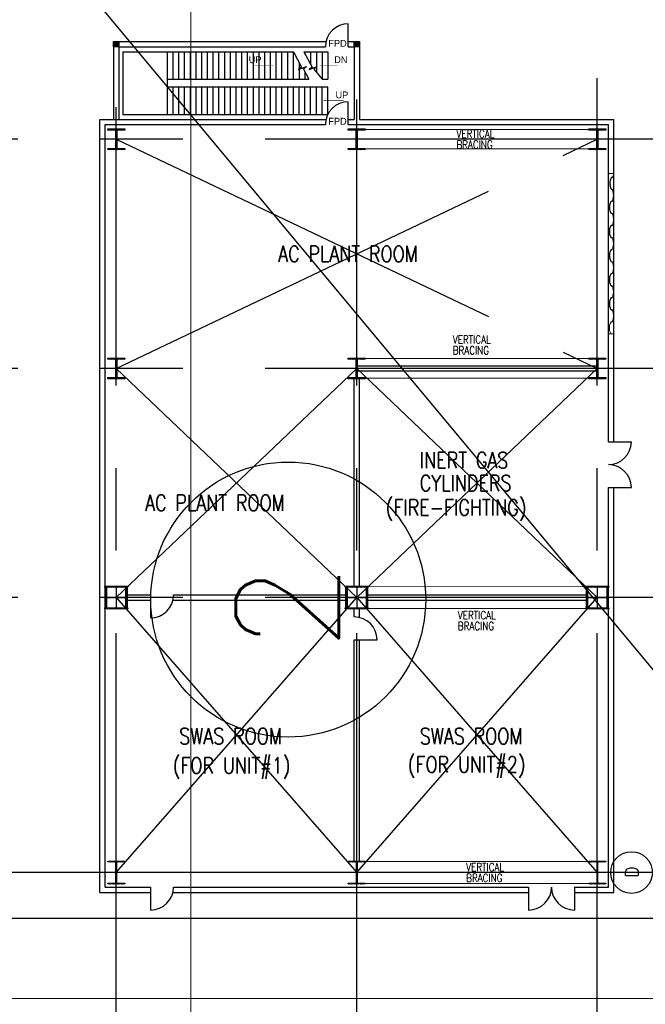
# Model space of a CAD drawing. Header units: inches. Extents: x 0 to 1544102, y -303681 to 23144100.
# Tile 27 of 256: x 41477 to 44890, y -138054 to -132683. Entities that reach past the tile are written whole.
import ezdxf
from ezdxf.enums import TextEntityAlignment as Align

# ---------------------------------------------------------------- set-up
doc = ezdxf.new("R2010")
doc.units = ezdxf.units.IN
doc.header["$LTSCALE"] = 1800
doc.header["$MEASUREMENT"] = 0
for name, pattern in [('CENTER', [2, 1.25, -0.25, 0.25, -0.25]), ('CENTRE', [1.5, 0.75, -0.25, 0.25, -0.25]), ('HIDDEN', [0.375, 0.25, -0.125])]:
    doc.linetypes.add(name, pattern=pattern)
doc.layers.get('0').update_dxf_attribs({"color": 253, "lineweight": 9})
for name, color, linetype in [('BRACING', 1, 'HIDDEN'), ('CEN', 2, 'CENTER'), ('COL', 1, 'Continuous'), ('DIM', 4, 'Continuous'), ('DIMTEXT', 132, 'Continuous'), ('DIMTEXT-CL', 132, 'CENTER'), ('GRID', 251, 'CENTER'), ('MOTHER PLOT$1$TEXT', 2, 'Continuous'), ('Road', 3, 'Continuous'), ('STAIR', 2, 'Continuous'), ('STEEL', 231, 'Continuous'), ('TEXT', 3, 'Continuous'), ('WALL', 6, 'Continuous')]:
    doc.layers.add(name, color=color, linetype=linetype)
doc.layers.add('CL', color=8, linetype='CENTER', lineweight=15)
doc.styles.add('COMPLEX', font='complex')
doc.styles.add('HTX11', font='O8111901')
doc.styles.add('ROMANS', font='romans.shx')
doc.styles.add('ROMANT', font='romant')

msp = doc.modelspace()

# ---------------------------------------------------------------- hatches: boundary and pattern name
at = {"layer": 'COL'}
h = msp.add_hatch(dxfattribs=at)
h.set_pattern_fill('ANSI31', color=8, scale=31.25, angle=180, style=0)
h.set_pattern_definition([(225, (41570.453, -133470.5587), (2.762136, -2.762136), [])])
h.paths.add_polyline_path([(42017.95, -132830.56), (42017.95, -132801.81), (41989.2, -132801.81), (41989.2, -132830.56)])
h = msp.add_hatch(dxfattribs=at)
h.set_pattern_fill('ANSI31', color=8, scale=31.25, angle=180, style=0)
h.set_pattern_definition([(225, (42882.953, -133470.5587), (2.762136, -2.762136), [])])
h.paths.add_polyline_path([(43330.45, -132830.56), (43330.45, -132801.81), (43301.7, -132801.81), (43301.7, -132830.56)])
h = msp.add_hatch(dxfattribs=at)
h.set_pattern_fill('ANSI31', color=8, scale=25, angle=180, style=0)
h.set_pattern_definition([(225, (-27662.536, -149272.433), (2.20970869, -2.20970869), [])])
h.paths.add_polyline_path([(42049.83, -133278.68), (42003.58, -133278.68), (42003.58, -133284.93), (42006.39, -133284.93), (42049.83, -133284.93)])
h.paths.add_polyline_path([(42003.58, -133278.68), (41957.33, -133278.68), (41957.33, -133284.93), (42003.58, -133284.93)])
h.paths.add_polyline_path([(42003.58, -133284.93), (42000.77, -133284.93), (42000.77, -133334.93), (42003.58, -133334.93)])
h.paths.add_polyline_path([(42006.39, -133284.93), (42003.58, -133284.93), (42003.58, -133334.93), (42006.39, -133334.93)])
h.paths.add_polyline_path([(42003.58, -133334.93), (42000.77, -133334.93), (42000.77, -133384.93), (42003.58, -133384.93)])
h.paths.add_polyline_path([(42006.39, -133334.93), (42003.58, -133334.93), (42003.58, -133384.93), (42006.39, -133384.93)])
h.paths.add_polyline_path([(42003.58, -133384.93), (42000.77, -133384.93), (41957.33, -133384.93), (41957.33, -133391.18), (42003.58, -133391.18)])
h.paths.add_polyline_path([(42049.83, -133384.93), (42003.58, -133384.93), (42003.58, -133391.18), (42049.83, -133391.18)])
h = msp.add_hatch(dxfattribs=at)
h.set_pattern_fill('ANSI31', color=8, scale=25, angle=180, style=0)
h.set_pattern_definition([(225, (-26350.036, -149272.433), (2.20970869, -2.20970869), [])])
h.paths.add_polyline_path([(43362.33, -133278.68), (43316.08, -133278.68), (43316.08, -133284.93), (43318.89, -133284.93), (43362.33, -133284.93)])
h.paths.add_polyline_path([(43316.08, -133278.68), (43269.83, -133278.68), (43269.83, -133284.93), (43316.08, -133284.93)])
h.paths.add_polyline_path([(43316.08, -133284.93), (43313.27, -133284.93), (43313.27, -133334.93), (43316.08, -133334.93)])
h.paths.add_polyline_path([(43318.89, -133284.93), (43316.08, -133284.93), (43316.08, -133334.93), (43318.89, -133334.93)])
h.paths.add_polyline_path([(43316.08, -133334.93), (43313.27, -133334.93), (43313.27, -133384.93), (43316.08, -133384.93)])
h.paths.add_polyline_path([(43318.89, -133334.93), (43316.08, -133334.93), (43316.08, -133384.93), (43318.89, -133384.93)])
h.paths.add_polyline_path([(43316.08, -133384.93), (43313.27, -133384.93), (43269.83, -133384.93), (43269.83, -133391.18), (43316.08, -133391.18)])
h.paths.add_polyline_path([(43362.33, -133384.93), (43316.08, -133384.93), (43316.08, -133391.18), (43362.33, -133391.18)])
h = msp.add_hatch(dxfattribs=at)
h.set_pattern_fill('ANSI31', color=8, scale=25, angle=180, style=0)
h.set_pattern_definition([(225, (-25037.536, -149272.433), (2.20970869, -2.20970869), [])])
h.paths.add_polyline_path([(44674.83, -133278.68), (44628.58, -133278.68), (44628.58, -133284.93), (44631.39, -133284.93), (44674.83, -133284.93)])
h.paths.add_polyline_path([(44628.58, -133278.68), (44582.33, -133278.68), (44582.33, -133284.93), (44628.58, -133284.93)])
h.paths.add_polyline_path([(44628.58, -133284.93), (44625.77, -133284.93), (44625.77, -133334.93), (44628.58, -133334.93)])
h.paths.add_polyline_path([(44631.39, -133284.93), (44628.58, -133284.93), (44628.58, -133334.93), (44631.39, -133334.93)])
h.paths.add_polyline_path([(44628.58, -133334.93), (44625.77, -133334.93), (44625.77, -133384.93), (44628.58, -133384.93)])
h.paths.add_polyline_path([(44631.39, -133334.93), (44628.58, -133334.93), (44628.58, -133384.93), (44631.39, -133384.93)])
h.paths.add_polyline_path([(44628.58, -133384.93), (44625.77, -133384.93), (44582.33, -133384.93), (44582.33, -133391.18), (44628.58, -133391.18)])
h.paths.add_polyline_path([(44674.83, -133384.93), (44628.58, -133384.93), (44628.58, -133391.18), (44674.83, -133391.18)])
h = msp.add_hatch(dxfattribs=at)
h.set_pattern_fill('ANSI31', color=8, scale=25, angle=180, style=0)
h.set_pattern_definition([(225, (-27662.536, -150522.433), (2.20970869, -2.20970869), [])])
h.paths.add_polyline_path([(42049.83, -134528.68), (42003.58, -134528.68), (42003.58, -134534.93), (42006.39, -134534.93), (42049.83, -134534.93)])
h.paths.add_polyline_path([(42003.58, -134528.68), (41957.33, -134528.68), (41957.33, -134534.93), (42003.58, -134534.93)])
h.paths.add_polyline_path([(42003.58, -134534.93), (42000.77, -134534.93), (42000.77, -134584.93), (42003.58, -134584.93)])
h.paths.add_polyline_path([(42006.39, -134534.93), (42003.58, -134534.93), (42003.58, -134584.93), (42006.39, -134584.93)])
h.paths.add_polyline_path([(42003.58, -134584.93), (42000.77, -134584.93), (42000.77, -134634.93), (42003.58, -134634.93)])
h.paths.add_polyline_path([(42006.39, -134584.93), (42003.58, -134584.93), (42003.58, -134634.93), (42006.39, -134634.93)])
h.paths.add_polyline_path([(42003.58, -134634.93), (42000.77, -134634.93), (41957.33, -134634.93), (41957.33, -134641.18), (42003.58, -134641.18)])
h.paths.add_polyline_path([(42049.83, -134634.93), (42003.58, -134634.93), (42003.58, -134641.18), (42049.83, -134641.18)])
h = msp.add_hatch(dxfattribs=at)
h.set_pattern_fill('ANSI31', color=8, scale=25, angle=180, style=0)
h.set_pattern_definition([(225, (-26350.036, -150522.433), (2.20970869, -2.20970869), [])])
h.paths.add_polyline_path([(43362.33, -134528.68), (43316.08, -134528.68), (43316.08, -134534.93), (43318.89, -134534.93), (43362.33, -134534.93)])
h.paths.add_polyline_path([(43316.08, -134528.68), (43269.83, -134528.68), (43269.83, -134534.93), (43316.08, -134534.93)])
h.paths.add_polyline_path([(43316.08, -134534.93), (43313.27, -134534.93), (43313.27, -134584.93), (43316.08, -134584.93)])
h.paths.add_polyline_path([(43318.89, -134534.93), (43316.08, -134534.93), (43316.08, -134584.93), (43318.89, -134584.93)])
h.paths.add_polyline_path([(43316.08, -134584.93), (43313.27, -134584.93), (43313.27, -134634.93), (43316.08, -134634.93)])
h.paths.add_polyline_path([(43318.89, -134584.93), (43316.08, -134584.93), (43316.08, -134634.93), (43318.89, -134634.93)])
h.paths.add_polyline_path([(43316.08, -134634.93), (43313.27, -134634.93), (43269.83, -134634.93), (43269.83, -134641.18), (43316.08, -134641.18)])
h.paths.add_polyline_path([(43362.33, -134634.93), (43316.08, -134634.93), (43316.08, -134641.18), (43362.33, -134641.18)])
h = msp.add_hatch(dxfattribs=at)
h.set_pattern_fill('ANSI31', color=8, scale=25, angle=180, style=0)
h.set_pattern_definition([(225, (-25037.536, -150522.433), (2.20970869, -2.20970869), [])])
h.paths.add_polyline_path([(44674.83, -134528.68), (44628.58, -134528.68), (44628.58, -134534.93), (44631.39, -134534.93), (44674.83, -134534.93)])
h.paths.add_polyline_path([(44628.58, -134528.68), (44582.33, -134528.68), (44582.33, -134534.93), (44628.58, -134534.93)])
h.paths.add_polyline_path([(44628.58, -134534.93), (44625.77, -134534.93), (44625.77, -134584.93), (44628.58, -134584.93)])
h.paths.add_polyline_path([(44631.39, -134534.93), (44628.58, -134534.93), (44628.58, -134584.93), (44631.39, -134584.93)])
h.paths.add_polyline_path([(44628.58, -134584.93), (44625.77, -134584.93), (44625.77, -134634.93), (44628.58, -134634.93)])
h.paths.add_polyline_path([(44631.39, -134584.93), (44628.58, -134584.93), (44628.58, -134634.93), (44631.39, -134634.93)])
h.paths.add_polyline_path([(44628.58, -134634.93), (44625.77, -134634.93), (44582.33, -134634.93), (44582.33, -134641.18), (44628.58, -134641.18)])
h.paths.add_polyline_path([(44674.83, -134634.93), (44628.58, -134634.93), (44628.58, -134641.18), (44674.83, -134641.18)])
h = msp.add_hatch(dxfattribs=at)
h.set_pattern_fill('ANSI31', color=8, scale=25, angle=180, style=0)
h.set_pattern_definition([(225, (-27897.0968, -150895.627), (2.20970869, -2.20970869), [])])
h.paths.add_polyline_path([(42003.58, -135772.43), (41941.08, -135772.43), (41941.08, -135778.68), (42003.58, -135778.68)])
h.paths.add_polyline_path([(42066.08, -135772.43), (42003.58, -135772.43), (42003.58, -135778.68), (42066.08, -135778.68)])
h.paths.add_polyline_path([(41950.45, -135778.68), (41944.2, -135778.68), (41944.2, -135834.93), (41950.45, -135834.93)])
h.paths.add_polyline_path([(42062.95, -135778.68), (42056.7, -135778.68), (42056.7, -135834.93), (42062.95, -135834.93)])
h.paths.add_polyline_path([(41950.45, -135834.93), (41944.2, -135834.93), (41944.2, -135891.18), (41950.45, -135891.18)])
h.paths.add_polyline_path([(42003.58, -135891.18), (41941.08, -135891.18), (41941.08, -135897.43), (42003.58, -135897.43)])
h.paths.add_polyline_path([(42066.08, -135891.18), (42003.58, -135891.18), (42003.58, -135897.43), (42066.08, -135897.43)])
h.paths.add_polyline_path([(42062.95, -135834.93), (42056.7, -135834.93), (42056.7, -135891.18), (42062.95, -135891.18)])
h = msp.add_hatch(dxfattribs=at)
h.set_pattern_fill('ANSI31', color=8, scale=25, angle=180, style=0)
h.set_pattern_definition([(225, (-26584.5968, -150895.627), (2.20970869, -2.20970869), [])])
h.paths.add_polyline_path([(43316.08, -135772.43), (43253.58, -135772.43), (43253.58, -135778.68), (43316.08, -135778.68)])
h.paths.add_polyline_path([(43378.58, -135772.43), (43316.08, -135772.43), (43316.08, -135778.68), (43378.58, -135778.68)])
h.paths.add_polyline_path([(43262.95, -135778.68), (43256.7, -135778.68), (43256.7, -135834.93), (43262.95, -135834.93)])
h.paths.add_polyline_path([(43375.45, -135778.68), (43369.2, -135778.68), (43369.2, -135834.93), (43375.45, -135834.93)])
h.paths.add_polyline_path([(43262.95, -135834.93), (43256.7, -135834.93), (43256.7, -135891.18), (43262.95, -135891.18)])
h.paths.add_polyline_path([(43316.08, -135891.18), (43253.58, -135891.18), (43253.58, -135897.43), (43316.08, -135897.43)])
h.paths.add_polyline_path([(43378.58, -135891.18), (43316.08, -135891.18), (43316.08, -135897.43), (43378.58, -135897.43)])
h.paths.add_polyline_path([(43375.45, -135834.93), (43369.2, -135834.93), (43369.2, -135891.18), (43375.45, -135891.18)])
h = msp.add_hatch(dxfattribs=at)
h.set_pattern_fill('ANSI31', color=8, scale=25, angle=180, style=0)
h.set_pattern_definition([(225, (-25272.0968, -150895.627), (2.20970869, -2.20970869), [])])
h.paths.add_polyline_path([(44628.58, -135772.43), (44566.08, -135772.43), (44566.08, -135778.68), (44628.58, -135778.68)])
h.paths.add_polyline_path([(44691.08, -135772.43), (44628.58, -135772.43), (44628.58, -135778.68), (44691.08, -135778.68)])
h.paths.add_polyline_path([(44575.45, -135778.68), (44569.2, -135778.68), (44569.2, -135834.93), (44575.45, -135834.93)])
h.paths.add_polyline_path([(44687.95, -135778.68), (44681.7, -135778.68), (44681.7, -135834.93), (44687.95, -135834.93)])
h.paths.add_polyline_path([(44575.45, -135834.93), (44569.2, -135834.93), (44569.2, -135891.18), (44575.45, -135891.18)])
h.paths.add_polyline_path([(44628.58, -135891.18), (44566.08, -135891.18), (44566.08, -135897.43), (44628.58, -135897.43)])
h.paths.add_polyline_path([(44691.08, -135891.18), (44628.58, -135891.18), (44628.58, -135897.43), (44691.08, -135897.43)])
h.paths.add_polyline_path([(44687.95, -135834.93), (44681.7, -135834.93), (44681.7, -135891.18), (44687.95, -135891.18)])
h = msp.add_hatch(dxfattribs=at)
h.set_pattern_fill('ANSI31', color=8, scale=25, angle=180, style=0)
h.set_pattern_definition([(225, (-27997.0007, -151734.3734), (2.20970869, -2.20970869), [])])
h.paths.add_polyline_path([(42049.83, -137272.43), (42003.58, -137272.43), (42003.58, -137277.43), (42005.33, -137277.43), (42049.83, -137277.43)])
h.paths.add_polyline_path([(42003.58, -137272.43), (41957.33, -137272.43), (41957.33, -137277.43), (42003.58, -137277.43)])
h.paths.add_polyline_path([(42005.33, -137277.43), (42003.58, -137277.43), (42003.58, -137334.93), (42005.33, -137334.93)])
h.paths.add_polyline_path([(42003.58, -137277.43), (42001.83, -137277.43), (42001.83, -137334.93), (42003.58, -137334.93)])
h.paths.add_polyline_path([(42005.33, -137334.93), (42003.58, -137334.93), (42003.58, -137392.43), (42005.33, -137392.43)])
h.paths.add_polyline_path([(42003.58, -137334.93), (42001.83, -137334.93), (42001.83, -137392.43), (42003.58, -137392.43)])
h.paths.add_polyline_path([(42049.83, -137392.43), (42003.58, -137392.43), (42003.58, -137397.43), (42049.83, -137397.43)])
h.paths.add_polyline_path([(42003.58, -137392.43), (42001.83, -137392.43), (41957.33, -137392.43), (41957.33, -137397.43), (42003.58, -137397.43)])
h = msp.add_hatch(dxfattribs=at)
h.set_pattern_fill('ANSI31', color=8, scale=25, angle=180, style=0)
h.set_pattern_definition([(225, (-26684.5007, -151734.3734), (2.20970869, -2.20970869), [])])
h.paths.add_polyline_path([(43362.33, -137272.43), (43316.08, -137272.43), (43316.08, -137277.43), (43317.83, -137277.43), (43362.33, -137277.43)])
h.paths.add_polyline_path([(43316.08, -137272.43), (43269.83, -137272.43), (43269.83, -137277.43), (43316.08, -137277.43)])
h.paths.add_polyline_path([(43317.83, -137277.43), (43316.08, -137277.43), (43316.08, -137334.93), (43317.83, -137334.93)])
h.paths.add_polyline_path([(43316.08, -137277.43), (43314.33, -137277.43), (43314.33, -137334.93), (43316.08, -137334.93)])
h.paths.add_polyline_path([(43317.83, -137334.93), (43316.08, -137334.93), (43316.08, -137392.43), (43317.83, -137392.43)])
h.paths.add_polyline_path([(43316.08, -137334.93), (43314.33, -137334.93), (43314.33, -137392.43), (43316.08, -137392.43)])
h.paths.add_polyline_path([(43362.33, -137392.43), (43316.08, -137392.43), (43316.08, -137397.43), (43362.33, -137397.43)])
h.paths.add_polyline_path([(43316.08, -137392.43), (43314.33, -137392.43), (43269.83, -137392.43), (43269.83, -137397.43), (43316.08, -137397.43)])
h = msp.add_hatch(dxfattribs=at)
h.set_pattern_fill('ANSI31', color=8, scale=25, angle=180, style=0)
h.set_pattern_definition([(225, (-25372.0007, -151734.3734), (2.20970869, -2.20970869), [])])
h.paths.add_polyline_path([(44674.83, -137272.43), (44628.58, -137272.43), (44628.58, -137277.43), (44630.33, -137277.43), (44674.83, -137277.43)])
h.paths.add_polyline_path([(44628.58, -137272.43), (44582.33, -137272.43), (44582.33, -137277.43), (44628.58, -137277.43)])
h.paths.add_polyline_path([(44630.33, -137277.43), (44628.58, -137277.43), (44628.58, -137334.93), (44630.33, -137334.93)])
h.paths.add_polyline_path([(44628.58, -137277.43), (44626.83, -137277.43), (44626.83, -137334.93), (44628.58, -137334.93)])
h.paths.add_polyline_path([(44630.33, -137334.93), (44628.58, -137334.93), (44628.58, -137392.43), (44630.33, -137392.43)])
h.paths.add_polyline_path([(44628.58, -137334.93), (44626.83, -137334.93), (44626.83, -137392.43), (44628.58, -137392.43)])
h.paths.add_polyline_path([(44674.83, -137392.43), (44628.58, -137392.43), (44628.58, -137397.43), (44674.83, -137397.43)])
h.paths.add_polyline_path([(44628.58, -137392.43), (44626.83, -137392.43), (44582.33, -137392.43), (44582.33, -137397.43), (44628.58, -137397.43)])

# ---------------------------------------------------------------- linework, layer by layer
at = {"color": 8, "linetype": 'CENTRE', "ltscale": 500}
msp.add_line((42409.83, -156363.39), (42409.83, -132297.26), dxfattribs=at)
at = {"color": 8}
for p, q in [((44689.2, -133522.43), (44717.95, -133522.43)), ((44689.2, -134397.43), (44717.95, -134397.43)), ((44671.56, -134584.93), (44746.04, -134584.93))]:
    msp.add_line(p, q, dxfattribs=at)
at = {"color": 8, "flags": 128}
msp.add_lwpolyline([(44706.35, -134331.66), (44704.73, -134331.98), (44703.05, -134333.01), (44701.37, -134334.83), (44699.74, -134337.51), (44698.24, -134341.02), (44696.93, -134345.31), (44695.89, -134350.28), (44695.17, -134355.77), (44694.79, -134361.58), (44694.79, -134367.51), (44695.17, -134373.32), (44695.89, -134378.82), (44696.93, -134383.78), (44698.24, -134388.08), (44699.74, -134391.6), (44701.37, -134394.26), (44703.05, -134396.08), (44704.73, -134397.12), (44706.35, -134397.43)], dxfattribs=at)
at = {"layer": 'BRACING', "color": 8, "const_width": 5}
for points in [[(43362.33, -133281.81), (44582.33, -133281.81)], [(43362.33, -133388.06), (44582.33, -133388.06)], [(43362.33, -134531.81), (44582.33, -134531.81)], [(43362.33, -134638.06), (44582.33, -134638.06)], [(43378.58, -135775.56), (44566.08, -135775.56)], [(43378.58, -135894.31), (44566.08, -135894.31)], [(43362.33, -137274.93), (44582.33, -137274.93)], [(43362.33, -137394.93), (44582.33, -137394.93)]]:
    msp.add_lwpolyline(points, dxfattribs=at)
at = {"layer": 'CEN', "color": 8}
for p, q in [((42003.58, -133391.18), (42003.58, -133278.68)), ((43316.08, -133391.18), (43316.08, -133278.68)), ((44628.58, -133391.18), (44628.58, -133278.68)), ((42027.52, -133334.93), (41979.63, -133334.93)), ((42003.58, -134584.93), (44628.58, -133334.93)), ((42003.58, -133334.93), (44628.58, -134584.93)), ((43340.02, -133334.93), (43292.13, -133334.93)), ((44652.52, -133334.93), (44604.63, -133334.93)), ((42003.58, -134641.18), (42003.58, -134528.68)), ((43316.08, -134641.18), (43316.08, -134528.68)), ((44628.58, -134641.18), (44628.58, -134528.68)), ((42027.52, -134584.93), (41979.63, -134584.93)), ((42003.58, -135834.93), (43316.08, -134584.93)), ((42003.58, -134584.93), (43316.08, -135834.93)), ((43340.02, -134584.93), (43292.13, -134584.93)), ((43316.08, -134584.93), (44628.58, -135834.93)), ((43316.08, -135834.93), (44628.58, -134584.93)), ((44652.52, -134584.93), (44604.63, -134584.93)), ((42003.58, -135772.43), (42003.58, -135897.43)), ((43316.08, -135772.43), (43316.08, -135897.43)), ((44628.58, -135772.43), (44628.58, -135897.43)), ((41944.2, -135834.93), (42062.95, -135834.93)), ((42003.58, -135834.93), (43316.08, -137334.93)), ((42003.58, -137334.93), (43316.08, -135834.93)), ((43256.7, -135834.93), (43375.45, -135834.93)), ((43316.08, -135834.93), (44628.58, -137334.93)), ((43316.08, -137334.93), (44628.58, -135834.93)), ((44569.2, -135834.93), (44687.95, -135834.93)), ((42003.58, -137272.43), (42003.58, -137397.43)), ((43316.08, -137272.43), (43316.08, -137397.43)), ((44628.58, -137272.43), (44628.58, -137397.43)), ((42027.52, -137334.93), (41979.63, -137334.93)), ((43340.02, -137334.93), (43292.13, -137334.93)), ((44652.52, -137334.93), (44604.63, -137334.93))]:
    msp.add_line(p, q, dxfattribs=at)
at = {"layer": 'CEN', "color": 8, "linetype": 'CENTER', "ltscale": 10}
msp.add_line((56422.41, -137334.94), (24413.08, -137334.94), dxfattribs=at)
at = {"layer": 'CL', "color": 8, "ltscale": 100}
msp.add_line((63534.99, -138022.43), (17066.08, -138022.43), dxfattribs=at)
at = {"layer": 'COL', "color": 8}
for points in [[(41989.2, -132801.81), (42017.95, -132801.81), (42017.95, -132830.56), (41989.2, -132830.56)], [(43301.7, -132801.81), (43330.45, -132801.81), (43330.45, -132830.56), (43301.7, -132830.56)], [(41957.33, -133278.68), (42049.83, -133278.68), (42049.83, -133284.93), (41957.33, -133284.93)], [(42000.77, -133284.93), (42006.39, -133284.93), (42006.39, -133384.93), (42000.77, -133384.93)], [(43269.83, -133278.68), (43362.33, -133278.68), (43362.33, -133284.93), (43269.83, -133284.93)], [(43313.27, -133284.93), (43318.89, -133284.93), (43318.89, -133384.93), (43313.27, -133384.93)], [(44582.33, -133278.68), (44674.83, -133278.68), (44674.83, -133284.93), (44582.33, -133284.93)], [(44625.77, -133284.93), (44631.39, -133284.93), (44631.39, -133384.93), (44625.77, -133384.93)], [(41957.33, -133384.93), (42049.83, -133384.93), (42049.83, -133391.18), (41957.33, -133391.18)], [(43269.83, -133384.93), (43362.33, -133384.93), (43362.33, -133391.18), (43269.83, -133391.18)], [(44582.33, -133384.93), (44674.83, -133384.93), (44674.83, -133391.18), (44582.33, -133391.18)], [(41957.33, -134528.68), (42049.83, -134528.68), (42049.83, -134534.93), (41957.33, -134534.93)], [(43269.83, -134528.68), (43362.33, -134528.68), (43362.33, -134534.93), (43269.83, -134534.93)], [(44582.33, -134528.68), (44674.83, -134528.68), (44674.83, -134534.93), (44582.33, -134534.93)], [(42000.77, -134534.93), (42006.39, -134534.93), (42006.39, -134634.93), (42000.77, -134634.93)], [(43313.27, -134534.93), (43318.89, -134534.93), (43318.89, -134634.93), (43313.27, -134634.93)], [(44625.77, -134534.93), (44631.39, -134534.93), (44631.39, -134634.93), (44625.77, -134634.93)], [(41957.33, -134634.93), (42049.83, -134634.93), (42049.83, -134641.18), (41957.33, -134641.18)], [(43269.83, -134634.93), (43362.33, -134634.93), (43362.33, -134641.18), (43269.83, -134641.18)], [(44582.33, -134634.93), (44674.83, -134634.93), (44674.83, -134641.18), (44582.33, -134641.18)], [(41941.08, -135772.43), (42066.08, -135772.43), (42066.08, -135778.68), (41941.08, -135778.68)], [(41944.2, -135778.68), (41950.45, -135778.68), (41950.45, -135891.18), (41944.2, -135891.18)], [(42056.7, -135778.68), (42062.95, -135778.68), (42062.95, -135891.18), (42056.7, -135891.18)], [(43253.58, -135772.43), (43378.58, -135772.43), (43378.58, -135778.68), (43253.58, -135778.68)], [(43256.7, -135778.68), (43262.95, -135778.68), (43262.95, -135891.18), (43256.7, -135891.18)], [(43369.2, -135778.68), (43375.45, -135778.68), (43375.45, -135891.18), (43369.2, -135891.18)], [(44566.08, -135772.43), (44691.08, -135772.43), (44691.08, -135778.68), (44566.08, -135778.68)], [(44569.2, -135778.68), (44575.45, -135778.68), (44575.45, -135891.18), (44569.2, -135891.18)], [(44681.7, -135778.68), (44687.95, -135778.68), (44687.95, -135891.18), (44681.7, -135891.18)], [(41941.08, -135891.18), (42066.08, -135891.18), (42066.08, -135897.43), (41941.08, -135897.43)], [(43253.58, -135891.18), (43378.58, -135891.18), (43378.58, -135897.43), (43253.58, -135897.43)], [(44566.08, -135891.18), (44691.08, -135891.18), (44691.08, -135897.43), (44566.08, -135897.43)], [(41957.33, -137272.43), (42049.83, -137272.43), (42049.83, -137277.43), (41957.33, -137277.43)], [(42001.83, -137277.43), (42005.33, -137277.43), (42005.33, -137392.43), (42001.83, -137392.43)], [(43269.83, -137272.43), (43362.33, -137272.43), (43362.33, -137277.43), (43269.83, -137277.43)], [(43314.33, -137277.43), (43317.83, -137277.43), (43317.83, -137392.43), (43314.33, -137392.43)], [(44582.33, -137272.43), (44674.83, -137272.43), (44674.83, -137277.43), (44582.33, -137277.43)], [(44626.83, -137277.43), (44630.33, -137277.43), (44630.33, -137392.43), (44626.83, -137392.43)], [(41957.33, -137392.43), (42049.83, -137392.43), (42049.83, -137397.43), (41957.33, -137397.43)], [(43269.83, -137392.43), (43362.33, -137392.43), (43362.33, -137397.43), (43269.83, -137397.43)], [(44582.33, -137392.43), (44674.83, -137392.43), (44674.83, -137397.43), (44582.33, -137397.43)]]:
    msp.add_lwpolyline(points, close=True, dxfattribs=at)
at = {"layer": 'DIM'}
msp.add_lwpolyline([(29443.81, -134205.33), (40944.99, -134205.33), (40944.99, -131445.04), (45545.46, -136965.61), (45545.46, -134205.33), (57046.65, -134205.33)], dxfattribs=at)
at = {"layer": 'DIMTEXT', "color": 8}
msp.add_circle((44815.13, -137334.93), 113.68, dxfattribs=at)
at = {"layer": 'DIMTEXT-CL', "color": 8}
msp.add_line((47496.7, -137334.93), (41483.86, -137334.93), dxfattribs=at)
at = {"layer": 'GRID', "color": 8}
for p, q in [((44628.58, -145478.63), (44628.58, -133002.01)), ((43316.08, -145478.63), (43316.08, -133118.12)), ((42003.58, -145478.63), (42003.58, -133160.03)), ((45066.08, -133334.93), (40028.58, -133334.93)), ((45066.08, -134584.93), (40028.58, -134584.93)), ((45066.08, -135834.93), (40028.58, -135834.93)), ((56541.08, -137334.93), (39653.58, -137334.93))]:
    msp.add_line(p, q, dxfattribs=at)
at = {"layer": 'MOTHER PLOT$1$TEXT', "color": 8}
msp.add_circle((42942.04, -135846.03, 126.83), 750, dxfattribs=at)
at = {"layer": 'Road', "color": 8}
msp.add_line((62066.08, -137584.93), (18535.19, -137584.93), dxfattribs=at)
at = {"layer": 'STAIR', "color": 8, "linetype": 'Continuous'}
for p, q in [((42039.2, -132857.75), (42970.45, -132857.75)), ((42039.2, -132857.75), (42039.2, -133199.62)), ((42282.95, -133007.75), (42282.95, -132857.75)), ((42282.95, -133007.75), (42282.95, -132857.75)), ((42314.2, -133007.75), (42314.2, -132857.75)), ((42345.45, -133007.75), (42345.45, -132857.75)), ((42376.7, -133007.75), (42376.7, -132857.75)), ((42407.95, -133007.75), (42407.95, -132857.75)), ((42439.2, -133007.75), (42439.2, -132857.75)), ((42470.45, -133007.75), (42470.45, -132857.75)), ((42501.7, -133007.75), (42501.7, -132857.75)), ((42532.95, -133007.75), (42532.95, -132857.75)), ((42564.2, -133007.75), (42564.2, -132857.75)), ((42595.45, -133007.75), (42595.45, -132857.75)), ((42626.7, -133007.75), (42626.7, -132857.75)), ((42657.95, -133007.75), (42657.95, -132857.75)), ((42689.2, -133007.75), (42689.2, -132857.75)), ((42720.45, -133007.75), (42720.45, -132857.75)), ((42751.7, -133007.75), (42751.7, -132857.75)), ((42782.95, -133007.75), (42782.95, -132857.75)), ((42814.2, -133007.75), (42814.2, -132857.75)), ((42845.45, -133007.75), (42845.45, -132857.75)), ((42876.7, -133007.75), (42876.7, -132857.75)), ((42907.95, -133007.75), (42907.95, -132857.75)), ((42939.2, -133007.75), (42939.2, -132857.75)), ((42970.45, -133007.75), (42970.45, -132857.75)), ((43026.96, -132857.75), (43157.95, -132857.75)), ((43032.95, -132857.75), (43032.95, -132868.58)), ((43064.2, -132857.75), (43064.2, -132925.11)), ((43095.45, -132857.75), (43095.45, -132969.13)), ((43126.7, -132857.75), (43126.7, -133007.75)), ((43157.95, -132857.75), (43157.95, -133007.75)), ((43001.7, -132916.3), (43001.7, -133007.75)), ((43032.95, -132968.52), (43032.95, -133007.75)), ((42282.95, -133049.62), (42282.95, -133007.75)), ((42282.95, -133007.75), (43054.72, -133007.75)), ((43126.7, -133007.75), (43157.95, -133007.75)), ((42282.95, -133199.62), (42282.95, -133049.62)), ((42282.95, -133049.62), (43157.95, -133049.62)), ((42282.95, -133199.62), (42282.95, -133049.62)), ((42314.2, -133199.62), (42314.2, -133049.62)), ((42345.45, -133199.62), (42345.45, -133049.62)), ((42376.7, -133199.62), (42376.7, -133049.62)), ((42407.95, -133199.62), (42407.95, -133049.62)), ((42439.2, -133199.62), (42439.2, -133049.62)), ((42470.45, -133199.62), (42470.45, -133049.62)), ((42501.7, -133199.62), (42501.7, -133049.62)), ((42532.95, -133199.62), (42532.95, -133049.62)), ((42564.2, -133199.62), (42564.2, -133049.62)), ((42595.45, -133199.62), (42595.45, -133049.62)), ((42626.7, -133199.62), (42626.7, -133049.62)), ((42657.95, -133199.62), (42657.95, -133049.62)), ((42689.2, -133199.62), (42689.2, -133049.62)), ((42720.45, -133199.62), (42720.45, -133049.62)), ((42751.7, -133199.62), (42751.7, -133049.62)), ((42782.95, -133199.62), (42782.95, -133049.62)), ((42814.2, -133199.62), (42814.2, -133049.62)), ((42845.45, -133199.62), (42845.45, -133049.62)), ((42876.7, -133199.62), (42876.7, -133049.62)), ((42907.95, -133199.62), (42907.95, -133049.62)), ((42939.2, -133199.62), (42939.2, -133049.62)), ((42970.45, -133199.62), (42970.45, -133049.62)), ((43001.7, -133199.62), (43001.7, -133049.62)), ((43032.95, -133199.62), (43032.95, -133049.62)), ((43064.2, -133199.62), (43064.2, -133049.62)), ((43095.45, -133199.62), (43095.45, -133049.62)), ((43126.7, -133199.62), (43126.7, -133049.62)), ((43157.95, -133199.62), (43157.95, -133049.62)), ((42039.2, -133199.62), (43157.95, -133199.62))]:
    msp.add_line(p, q, dxfattribs=at)
at = {"layer": 'STAIR', "color": 8, "linetype": 'Continuous', "flags": 128}
for points in [[(42970.45, -132857.75), (43015, -132941.22), (42997.47, -132955.05), (43041.97, -132939.34), (43024.44, -132953.18), (43054.72, -133007.75)], [(43026.96, -132857.75), (43073.11, -132941.22), (43055.57, -132955.05), (43100.08, -132939.34), (43082.54, -132953.18), (43126.7, -133007.75)]]:
    msp.add_lwpolyline(points, dxfattribs=at)
for points in [[(42863.96, -132932.75, 0, 18.75, 0), (42819.62, -132932.75, 3.13, 3.13, 0), (42749.79, -132932.75, 3.13, 3.13, 0)], [(43116.75, -132932.75, 0, 18.75, 0), (43161.08, -132932.75, 3.13, 3.13, 0), (43210.69, -132932.75, 3.13, 3.13, 0)], [(43130, -133124.62, 0, 18.75, 0), (43174.34, -133124.62, 3.12, 3.12, 0), (43244.17, -133124.62, 3.12, 3.12, 0)]]:
    msp.add_lwpolyline(points, format="xyseb", dxfattribs=at)
at = {"layer": 'STEEL', "color": 8, "flags": 128}
for points in [[(44708.54, -133543), (44708.53, -133543), (44708.53, -133543), (44708.53, -133543), (44708.53, -133543), (44708.53, -133543), (44708.53, -133543), (44708.53, -133543), (44706.34, -133543.58), (44704.17, -133545.41), (44702.13, -133548.45), (44700.33, -133552.62), (44698.85, -133557.73), (44697.78, -133563.52), (44697.13, -133569.67), (44696.93, -133575.87), (44697.13, -133582.08), (44697.78, -133588.23), (44698.85, -133594.02), (44700.33, -133599.13), (44702.13, -133603.31), (44704.17, -133606.35), (44706.34, -133608.17), (44708.26, -133608.69)], [(44708.54, -133543), (44708.54, -133543), (44708.54, -133543), (44708.54, -133543), (44708.54, -133543), (44708.54, -133543), (44708.54, -133543), (44708.54, -133543), (44710.73, -133542.41), (44712.89, -133540.58), (44714.94, -133537.53), (44716.74, -133533.36), (44717.95, -133529.17)], [(44706.34, -133673.96), (44707.95, -133673.63), (44709.63, -133672.61), (44711.32, -133670.77), (44712.94, -133668.11), (44714.44, -133664.6), (44715.75, -133660.3), (44716.79, -133655.33), (44717.52, -133649.85), (44717.89, -133644.03), (44717.89, -133638.11), (44717.52, -133632.28), (44716.79, -133626.8), (44715.75, -133621.83), (44714.44, -133617.53), (44712.94, -133614.02), (44711.32, -133611.36), (44709.63, -133609.53), (44708.26, -133608.69)], [(44708.53, -133608.76), (44708.53, -133608.76), (44708.53, -133608.76), (44708.53, -133608.76), (44708.53, -133608.76), (44708.53, -133608.76), (44708.53, -133608.76), (44708.54, -133608.76)], [(44706.34, -133673.96), (44706.33, -133673.96), (44706.33, -133673.96), (44706.33, -133673.96), (44706.33, -133673.96), (44706.33, -133673.96), (44706.33, -133673.96), (44706.33, -133673.96), (44704.14, -133674.55), (44701.97, -133676.37), (44699.93, -133679.41), (44698.13, -133683.58), (44696.65, -133688.7), (44695.58, -133694.48), (44694.93, -133700.63), (44694.73, -133706.83), (44694.93, -133713.05), (44695.58, -133719.2), (44696.65, -133724.98), (44698.13, -133730.1), (44699.93, -133734.27), (44701.97, -133737.31), (44704.14, -133739.13), (44706.33, -133739.72), (44706.33, -133739.72), (44706.33, -133739.72), (44706.33, -133739.72), (44706.33, -133739.72), (44706.33, -133739.72), (44706.33, -133739.72), (44706.34, -133739.72)], [(44706.34, -133805.48), (44706.34, -133805.48), (44706.34, -133805.48), (44706.34, -133805.48), (44706.34, -133805.48), (44706.34, -133805.48), (44706.34, -133805.48), (44706.34, -133805.48), (44708.53, -133804.9), (44710.69, -133803.07), (44712.74, -133800.02), (44714.54, -133795.85), (44716.02, -133790.75), (44717.09, -133784.96), (44717.73, -133778.81), (44717.94, -133772.6), (44717.73, -133766.4), (44717.09, -133760.25), (44716.02, -133754.46), (44714.54, -133749.35), (44712.74, -133745.17), (44710.69, -133742.12), (44708.53, -133740.31), (44706.34, -133739.72)], [(44706.34, -133805.48), (44704.72, -133805.81), (44703.04, -133806.83), (44701.35, -133808.66), (44699.73, -133811.33), (44698.23, -133814.85), (44696.92, -133819.13), (44695.88, -133824.11), (44695.15, -133829.6), (44694.78, -133835.41), (44694.78, -133841.33), (44695.15, -133847.15), (44695.88, -133852.65), (44696.92, -133857.61), (44698.23, -133861.91), (44699.73, -133865.42), (44701.35, -133868.08), (44703.04, -133869.91), (44704.72, -133870.95), (44706.34, -133871.26)], [(44706.34, -133937.05), (44707.95, -133936.72), (44709.63, -133935.7), (44711.32, -133933.86), (44712.94, -133931.2), (44714.44, -133927.68), (44715.75, -133923.38), (44716.79, -133918.42), (44717.52, -133912.93), (44717.89, -133907.12), (44717.89, -133901.2), (44717.52, -133895.37), (44716.79, -133889.88), (44715.75, -133884.92), (44714.44, -133880.62), (44712.94, -133877.11), (44711.32, -133874.45), (44709.63, -133872.62), (44707.95, -133871.58), (44706.34, -133871.26)], [(44706.34, -133937.05), (44706.33, -133937.05), (44706.33, -133937.05), (44706.33, -133937.05), (44706.33, -133937.05), (44706.33, -133937.05), (44706.33, -133937.05), (44706.33, -133937.05), (44704.14, -133937.63), (44701.97, -133939.46), (44699.93, -133942.5), (44698.13, -133946.67), (44696.65, -133951.78), (44695.58, -133957.57), (44694.93, -133963.72), (44694.73, -133969.92), (44694.93, -133976.13), (44695.58, -133982.28), (44696.65, -133988.07), (44698.13, -133993.18), (44699.93, -133997.36), (44701.97, -134000.4), (44704.14, -134002.22), (44706.33, -134002.81), (44706.33, -134002.81), (44706.33, -134002.81), (44706.33, -134002.81), (44706.33, -134002.81), (44706.33, -134002.81), (44706.33, -134002.81), (44706.34, -134002.81)], [(44706.35, -134068.57), (44706.35, -134068.57), (44706.35, -134068.57), (44706.35, -134068.57), (44706.35, -134068.57), (44706.35, -134068.57), (44706.35, -134068.57), (44706.35, -134068.57), (44708.54, -134067.98), (44710.7, -134066.16), (44712.75, -134063.11), (44714.55, -134058.93), (44716.03, -134053.83), (44717.1, -134048.05), (44717.74, -134041.9), (44717.95, -134035.68), (44717.74, -134029.48), (44717.1, -134023.33), (44716.03, -134017.55), (44714.55, -134012.43), (44712.75, -134008.26), (44710.7, -134005.21), (44708.54, -134003.4), (44706.35, -134002.81)], [(44706.35, -134068.57), (44704.73, -134068.9), (44703.05, -134069.92), (44701.37, -134071.75), (44699.74, -134074.42), (44698.24, -134077.93), (44696.93, -134082.22), (44695.89, -134087.2), (44695.17, -134092.68), (44694.79, -134098.5), (44694.79, -134104.42), (44695.17, -134110.23), (44695.89, -134115.73), (44696.93, -134120.7), (44698.24, -134125), (44699.74, -134128.51), (44701.37, -134131.17), (44703.05, -134133), (44704.73, -134134.03), (44706.35, -134134.35)], [(44706.35, -134200.13), (44707.97, -134199.81), (44709.64, -134198.78), (44711.33, -134196.95), (44712.95, -134194.28), (44714.45, -134190.77), (44715.77, -134186.47), (44716.8, -134181.51), (44717.53, -134176.02), (44717.9, -134170.21), (44717.9, -134164.28), (44717.53, -134158.46), (44716.8, -134152.97), (44715.77, -134148.01), (44714.45, -134143.71), (44712.95, -134140.2), (44711.33, -134137.53), (44709.64, -134135.71), (44707.97, -134134.67), (44706.35, -134134.35)], [(44706.35, -134200.13), (44706.34, -134200.13), (44706.34, -134200.13), (44706.34, -134200.13), (44706.34, -134200.13), (44706.34, -134200.13), (44706.34, -134200.13), (44706.34, -134200.13), (44704.15, -134200.72), (44701.98, -134202.55), (44699.94, -134205.58), (44698.14, -134209.76), (44696.67, -134214.87), (44695.59, -134220.66), (44694.94, -134226.81), (44694.74, -134233.01), (44694.94, -134239.22), (44695.59, -134245.37), (44696.67, -134251.16), (44698.14, -134256.27), (44699.94, -134260.45), (44701.98, -134263.48), (44704.15, -134265.31), (44706.34, -134265.9), (44706.34, -134265.9), (44706.34, -134265.9), (44706.34, -134265.9), (44706.34, -134265.9), (44706.34, -134265.9), (44706.34, -134265.9), (44706.35, -134265.9)], [(44706.35, -134331.66), (44706.35, -134331.66), (44706.35, -134331.66), (44706.35, -134331.66), (44706.35, -134331.66), (44706.35, -134331.66), (44706.35, -134331.66), (44706.35, -134331.66), (44708.54, -134331.07), (44710.7, -134329.25), (44712.75, -134326.2), (44714.55, -134322.02), (44716.03, -134316.92), (44717.1, -134311.13), (44717.74, -134304.98), (44717.95, -134298.77), (44717.74, -134292.57), (44717.1, -134286.42), (44716.03, -134280.63), (44714.55, -134275.52), (44712.75, -134271.35), (44710.7, -134268.3), (44708.54, -134266.48), (44706.35, -134265.9)]]:
    msp.add_lwpolyline(points, dxfattribs=at)
at = {"layer": 'WALL', "color": 8}
for p, q in [((43269.83, -132830.56), (43269.83, -132705.56)), ((42017.95, -132801.81), (43148.18, -132801.81)), ((43269.83, -132801.81), (43301.7, -132801.81)), ((41989.2, -132830.56), (41989.2, -133226.81)), ((42017.95, -132830.56), (43144.83, -132830.56)), ((42017.95, -132830.56), (42017.95, -133226.81)), ((43269.83, -132830.56), (43301.7, -132830.56)), ((43301.7, -132830.56), (43301.7, -133226.81)), ((43330.45, -132830.56), (43330.45, -133226.81)), ((43269.83, -133255.56), (43269.83, -133130.56)), ((41914.2, -137443.06), (41914.2, -133226.81)), ((41914.2, -133226.81), (43148.18, -133226.81)), ((43269.83, -133226.81), (43301.7, -133226.81)), ((43330.45, -133226.81), (44717.95, -133226.81)), ((44717.95, -134985.16), (44717.95, -133226.81)), ((41942.95, -137414.31), (41942.95, -133255.56)), ((41942.95, -133255.56), (43144.83, -133255.56)), ((43269.83, -133255.56), (44689.2, -133255.56)), ((44689.2, -134985.16), (44689.2, -133255.56)), ((43318.89, -134570.56), (44625.77, -134570.56)), ((43318.89, -134599.31), (44625.77, -134599.31)), ((43301.7, -135772.43), (43301.7, -134641.18)), ((43330.45, -135772.43), (43330.45, -134641.18)), ((44689.2, -134985.16), (44814.2, -134985.16)), ((44689.2, -137414.31), (44689.2, -135235.16)), ((44689.2, -135235.16), (44814.2, -135235.16)), ((44717.95, -137443.06), (44717.95, -135235.16)), ((42062.95, -135820.56), (42191.08, -135820.56)), ((42191.08, -135820.56), (42191.08, -135945.56)), ((42316.08, -135820.56), (43256.7, -135820.56)), ((43375.45, -135820.56), (44569.2, -135820.56)), ((42062.95, -135849.31), (42191.08, -135849.31)), ((42312.73, -135849.31), (43256.7, -135849.31)), ((43375.45, -135849.31), (44569.2, -135849.31)), ((43301.7, -135940.48), (43301.7, -135897.43)), ((43301.7, -135940.48), (43301.7, -135897.43)), ((43330.45, -135943.84), (43330.45, -135897.43)), ((43330.45, -135943.84), (43330.45, -135897.43)), ((43301.7, -137272.43), (43301.7, -136065.48)), ((43301.7, -136065.48), (43426.7, -136065.48)), ((43330.45, -137272.43), (43330.45, -136065.48)), ((41942.95, -137414.31), (42191.08, -137414.31)), ((42191.08, -137414.31), (42191.08, -137539.31)), ((42316.08, -137414.31), (44253.58, -137414.31)), ((44253.58, -137414.31), (44253.58, -137539.31)), ((44503.58, -137414.31), (44689.2, -137414.31)), ((44503.58, -137414.31), (44503.58, -137539.31)), ((41914.2, -137443.06), (42191.08, -137443.06)), ((42312.73, -137443.06), (44253.58, -137443.06)), ((44503.58, -137443.06), (44717.95, -137443.06))]:
    msp.add_line(p, q, dxfattribs=at)
for centre, start, end in [((43269.83, -132830.56), 90, 180), ((43269.83, -133255.56), 90, 180), ((44689.2, -134985.16), 270, 0), ((44689.2, -135235.16), 0, 90), ((42191.08, -135820.56), 270, 0), ((43301.7, -136065.48), 0, 90), ((42191.08, -137414.31), 270, 0), ((44253.58, -137414.31), 270, 0), ((44503.58, -137414.31), 180, 270)]:
    msp.add_arc(centre, 125, start, end, dxfattribs=at)

# ---------------------------------------------------------------- texts
at = {"layer": 'DIMTEXT', "color": 8, "style": 'COMPLEX'}
msp.add_text('D', height=70.31, rotation=90, dxfattribs=at).set_placement((44816.89, -137331.93), align=Align.MIDDLE_CENTER)
at = {"layer": 'MOTHER PLOT$1$TEXT', "color": 8, "style": 'ROMANS'}
msp.add_text('2', height=562.5, rotation=90, dxfattribs=at).set_placement((42936.8, -135888, 317.08), align=Align.MIDDLE_CENTER)
at = {"layer": 'TEXT', "color": 8, "linetype": 'Continuous', "style": 'HTX11'}
for s, p in [('FPD', (43160.71, -132830.94)), ('UP', (42726.67, -132920.25)), ('DN', (43193.04, -132920.25)), ('UP', (43200.17, -133112.12)), ('FPD', (43160.71, -133255.77))]:
    msp.add_text(s, height=37.5, dxfattribs=at).set_placement(p)
at = {"layer": 'TEXT', "color": 8, "style": 'ROMANT', "width": 0.8}
for s, p in [('AC PLANT ROOM', (42887.63, -134004.55)), ('INERT GAS', (43659.83, -135129.35)), ('CYLINDERS', (43659.83, -135254.35)), ('AC PLANT ROOM', (42161.57, -135362.63)), ('(FIRE-FIGHTING)', (43474.29, -135387.8)), ('SWAS ROOM', (42347.33, -136634.93)), ('SWAS ROOM', (43659.83, -136634.93)), ('(FOR UNIT#1)', (42312.33, -136794.42)), ('(FOR UNIT#2)', (43594.96, -136789.2))]:
    msp.add_text(s, height=87.5, dxfattribs=at).set_placement(p)
at = {"layer": 'TEXT', "color": 8, "char_height": 43.75, "width": 229.8196, "attachment_point": 1, "line_spacing_factor": 0.805714, "style": 'ROMANS'}
for insert in [(43859.77, -133283.68), (43839.75, -134405.95), (43867.52, -135909.58), (43912.89, -137283.68)]:
    msp.add_mtext('{\\W0.8;VERTICAL BRACING}', dxfattribs=dict(at, insert=insert))

doc.saveas('drawing.dxf')
